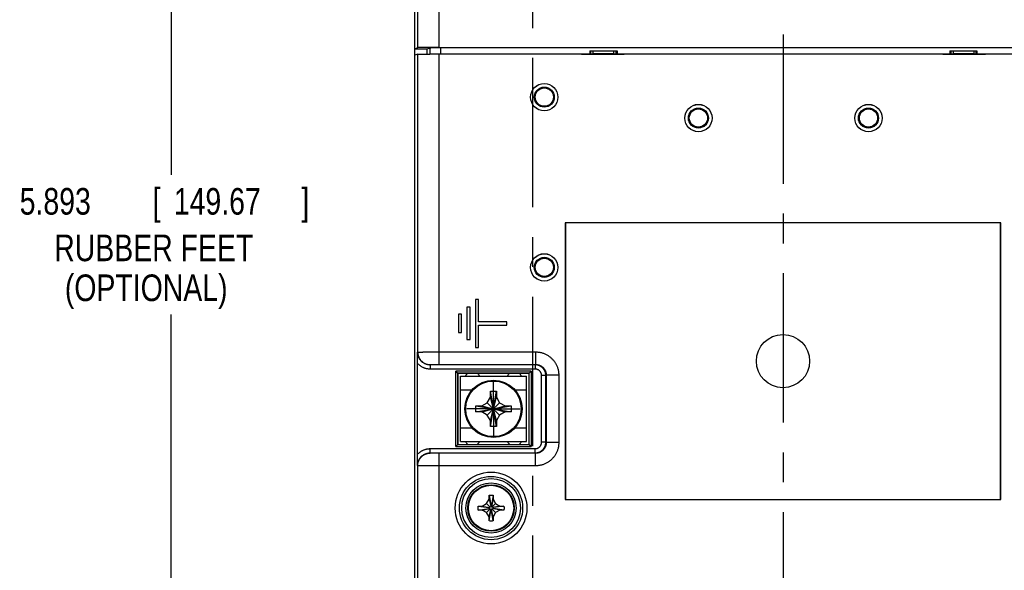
# Model space of a CAD drawing. Header units: inches. Extents: x 0 to 34, y 0 to 22.
# Tile 36 of 47: x 17.7 to 22.3, y 13.3 to 15.9. Entities that reach past the tile are written whole.
import ezdxf

# ---------------------------------------------------------------- set-up
doc = ezdxf.new("R2010")
doc.units = ezdxf.units.IN
doc.header["$LTSCALE"] = 1.87
doc.header["$MEASUREMENT"] = 0
doc.linetypes.add('CENTER', pattern=[0.6, 0.375, -0.075, 0.075, -0.075])
doc.layers.get('0').update_dxf_attribs({"linetype": 'CONTINUOUS'})
doc.layers.add('DEFAULT_1', color=7, linetype='CENTER')
doc.layers.add('DIMENSIONS', color=7, linetype='CONTINUOUS')
doc.styles.get("Standard").update_dxf_attribs({"font": 'txt', "width": 0.8})
doc.dimstyles.new('DIMSTYLE_1', dxfattribs={"dimtxt": 0.125, "dimasz": 0.1875, "dimexe": 0.18, "dimexo": 0.0625, "dimgap": 0.09, "dimtad": 0, "dimtih": 1, "dimtoh": 1, "dimdec": 3, "dimzin": 4, "dimdsep": 46, "dimtxsty": 'STANDARD', "dimblk": '_FILLED', "dimblk1": '_FILLED', "dimblk2": '_FILLED', "dimcen": 0.09, "dimadec": 0, "dimazin": 0, "dimtp": 0.01, "dimtm": 0.01, "dimtfac": 1, "dimtdec": 3, "dimtofl": 0, "dimtmove": 0, "dimatfit": 3, "dimldrblk": '_FILLED', "dimfxl": 1, "dimtolj": 1, "dimtzin": 4, "dimarcsym": 0})

# ---------------------------------------------------------------- blocks, each defined once
blk = doc.blocks.new('_FILLED')
at = {"color": 0, "linetype": 'BYBLOCK'}
blk.add_solid([(0, 0), (-1, 0.167), (-1, -0.167)], dxfattribs=at)
blk = doc.blocks.new('*D4')
at = {"layer": 'DIMENSIONS', "color": 2, "linetype": 'CONTINUOUS'}
for p, q in [((21.457, 18.2607), (24.2746, 18.2607)), ((24.1496, 18.2607), (24.1496, 15.3095)), ((24.1496, 11.7607), (24.1496, 14.6532)), ((21.4569, 11.7607), (24.2746, 11.7607))]:
    blk.add_line(p, q, dxfattribs=at)
at = {"layer": 'DIMENSIONS', "color": 2, "linetype": 'CONTINUOUS', "xscale": 0.1875, "yscale": 0.1875, "zscale": 0.1875}
for p, rotation in [((24.1496, 18.2607), 90), ((24.1496, 11.7607), 270)]:
    blk.add_blockref('_FILLED', p, dxfattribs=dict(at, rotation=rotation))
at = {"layer": 'DIMENSIONS', "color": 2, "linetype": 'CONTINUOUS', "width": 0.8}
for s, p in [('6.500', (23.4871, 15.122)), ('[', (24.1121, 15.122)), ('165.1', (24.2121, 15.122)), (']', (24.7121, 15.122)), ('PANEL MOUNT', (23.5996, 14.9032)), ('SCREW LOCATIONS', (23.3996, 14.7157))]:
    blk.add_text(s, height=0.125, dxfattribs=at).set_placement(p)
blk = doc.blocks.new('*D5')
at = {"layer": 'DIMENSIONS', "color": 2, "linetype": 'CONTINUOUS'}
for p, q in [((19.9007, 17.9614), (18.2641, 17.9614)), ((18.3891, 17.9614), (18.3891, 15.1689)), ((18.3891, 12.0687), (18.3891, 14.5127)), ((19.9006, 12.0687), (18.2641, 12.0687))]:
    blk.add_line(p, q, dxfattribs=at)
at = {"layer": 'DIMENSIONS', "color": 2, "linetype": 'CONTINUOUS', "xscale": 0.1875, "yscale": 0.1875, "zscale": 0.1875}
for p, rotation in [((18.3891, 17.9614), 90), ((18.3891, 12.0687), 270)]:
    blk.add_blockref('_FILLED', p, dxfattribs=dict(at, rotation=rotation))
at = {"layer": 'DIMENSIONS', "color": 2, "linetype": 'CONTINUOUS', "width": 0.8}
for s, p in [('5.893', (17.6766, 14.9814)), ('[', (18.3016, 14.9814)), ('149.67', (18.4016, 14.9814)), (']', (19.0016, 14.9814)), ('RUBBER FEET', (17.8391, 14.7627)), ('(OPTIONAL)', (17.8891, 14.5752))]:
    blk.add_text(s, height=0.125, dxfattribs=at).set_placement(p)

msp = doc.modelspace()

# ---------------------------------------------------------------- linework, layer by layer
at = {"color": 7, "linetype": 'CONTINUOUS'}
for p, q in [((19.6502, 15.7668), (19.6502, 16.9996)), ((19.5502, 15.766), (19.5502, 16.9748)), ((19.5349, 15.7306), (19.5349, 16.6764)), ((19.5349, 15.7609), (19.5502, 15.766)), ((19.5349, 15.7609), (19.5928, 15.7609)), ((19.5928, 15.7609), (19.6074, 15.7657)), ((19.5928, 15.7361), (19.5928, 15.7609)), ((19.6074, 15.7361), (19.6074, 15.7657)), ((19.6502, 15.7668), (22.8885, 15.7668)), ((19.6574, 15.7362), (19.6574, 15.7662)), ((19.6574, 15.7662), (22.8813, 15.7662)), ((20.3593, 15.7509), (20.3593, 15.7357)), ((20.3593, 15.7509), (20.4864, 15.7509)), ((20.3638, 15.7357), (20.3638, 15.7509)), ((20.3736, 15.7385), (20.3738, 15.7507)), ((20.3738, 15.7509), (20.3738, 15.7507)), ((20.3738, 15.7507), (20.4695, 15.7507)), ((20.4695, 15.7509), (20.4695, 15.7507)), ((20.4695, 15.7507), (20.4697, 15.7385)), ((20.482, 15.7357), (20.482, 15.7509)), ((20.4864, 15.7509), (20.4864, 15.7357)), ((22.0523, 15.7509), (22.0523, 15.7357)), ((22.0523, 15.7509), (22.1794, 15.7509)), ((22.0568, 15.7509), (22.0568, 15.7357)), ((22.0689, 15.7385), (22.0691, 15.7507)), ((22.0691, 15.7509), (22.0691, 15.7507)), ((22.0691, 15.7507), (22.1648, 15.7507)), ((22.1648, 15.7509), (22.1648, 15.7507)), ((22.1648, 15.7507), (22.165, 15.7385)), ((22.1749, 15.7509), (22.1749, 15.7357)), ((22.1794, 15.7509), (22.1794, 15.7357)), ((19.5493, 15.7354), (19.5348, 15.7306)), ((19.5348, 13.173), (19.5348, 15.7306)), ((19.5493, 14.3353), (19.5493, 15.7354)), ((19.6492, 14.2773), (19.6492, 15.7362)), ((19.6492, 15.7362), (20.3193, 15.7362)), ((20.3193, 15.7362), (20.3193, 15.7342)), ((20.3717, 15.7357), (20.3193, 15.7357)), ((20.5193, 15.7342), (20.3193, 15.7342)), ((20.3717, 15.7357), (20.3736, 15.7385)), ((20.3736, 15.7385), (20.4697, 15.7385)), ((20.4716, 15.7357), (20.4697, 15.7385)), ((20.5193, 15.7357), (20.4716, 15.7357)), ((20.5193, 15.7362), (20.5193, 15.7342)), ((20.5193, 15.7362), (22.0193, 15.7362)), ((22.0193, 15.7342), (22.0193, 15.7362)), ((22.067, 15.7357), (22.0193, 15.7357)), ((22.2193, 15.7342), (22.0193, 15.7342)), ((22.067, 15.7357), (22.0689, 15.7385)), ((22.0689, 15.7385), (22.165, 15.7385)), ((22.1669, 15.7357), (22.165, 15.7385)), ((22.2193, 15.7357), (22.1669, 15.7357)), ((22.2193, 15.7362), (22.8894, 15.7362)), ((22.2193, 15.7362), (22.2193, 15.7342)), ((20.2431, 14.9431), (20.2431, 13.6432)), ((20.2431, 14.9431), (20.2435, 14.9427)), ((22.2911, 14.9431), (20.2431, 14.9431)), ((20.2435, 14.9427), (20.2435, 13.6435)), ((22.2907, 14.9427), (20.2435, 14.9427)), ((22.2911, 14.9431), (22.2907, 14.9427)), ((22.2907, 13.6435), (22.2907, 14.9427)), ((22.2911, 13.6432), (22.2911, 14.9431)), ((19.7805, 14.5463), (19.7805, 14.3943)), ((19.7955, 14.5463), (19.7805, 14.5463)), ((19.7955, 14.3943), (19.7955, 14.5463)), ((19.8205, 14.5833), (19.8205, 14.3573)), ((19.8355, 14.5833), (19.8205, 14.5833)), ((19.8355, 14.4778), (19.8355, 14.5833)), ((19.7405, 14.5133), (19.7405, 14.4273)), ((19.7555, 14.5133), (19.7405, 14.5133)), ((19.7555, 14.4273), (19.7555, 14.5133)), ((19.9682, 14.4778), (19.8355, 14.4778)), ((19.8355, 14.3573), (19.8355, 14.4628)), ((19.8355, 14.4628), (19.9682, 14.4628)), ((19.9682, 14.4628), (19.9682, 14.4778)), ((19.7405, 14.4273), (19.7555, 14.4273)), ((19.7805, 14.3943), (19.7955, 14.3943)), ((19.5485, 14.3345), (19.5493, 14.3353)), ((19.6492, 14.3363), (20.1034, 14.3363)), ((19.8205, 14.3573), (19.8355, 14.3573)), ((20.1034, 14.3363), (20.1034, 14.2773)), ((19.548, 13.8548), (19.548, 14.2826)), ((19.6075, 14.2755), (19.6082, 14.2763)), ((19.6075, 14.2755), (19.6075, 14.2555)), ((20.1016, 14.2755), (19.6075, 14.2755)), ((19.6492, 14.2773), (20.1034, 14.2773)), ((20.1034, 14.2773), (20.1016, 14.2755)), ((20.1016, 14.2755), (20.1016, 14.2555)), ((19.5479, 14.236), (19.548, 14.236)), ((20.1016, 14.2555), (19.6075, 14.2555)), ((19.7279, 13.8916), (19.7279, 14.2459)), ((20.0822, 14.2459), (19.7279, 14.2459)), ((19.7379, 13.9016), (19.7379, 14.2359)), ((19.7379, 14.2359), (19.7383, 14.2355)), ((20.0722, 14.2359), (19.7379, 14.2359)), ((19.7383, 14.2355), (19.7383, 13.902)), ((20.0718, 14.2355), (19.7383, 14.2355)), ((19.7503, 13.9149), (19.7503, 14.2229)), ((19.7503, 14.2229), (20.0603, 14.2229)), ((20.0603, 13.9149), (20.0603, 14.2229)), ((20.0718, 14.2355), (20.0722, 14.2359)), ((20.0718, 14.2355), (20.0718, 13.902)), ((20.0722, 14.2359), (20.0722, 13.9016)), ((20.0822, 14.2459), (20.0822, 13.8916)), ((20.1316, 13.9119), (20.1316, 14.2256)), ((20.1516, 14.2256), (20.1316, 14.2256)), ((20.1534, 14.2274), (20.1516, 14.2256)), ((20.1516, 13.9119), (20.1516, 14.2256)), ((20.1534, 14.2274), (20.1534, 13.9101)), ((20.2124, 14.2274), (20.1534, 14.2274)), ((20.2124, 14.2274), (20.2124, 13.9101)), ((19.7503, 14.1589), (19.8047, 14.1589)), ((19.8913, 14.1239), (19.8913, 14.1507)), ((19.9193, 13.9862), (19.8914, 14.1516)), ((19.8914, 13.9862), (19.9193, 14.1516)), ((19.9193, 14.1507), (19.9193, 14.1239)), ((20.006, 14.1589), (20.0603, 14.1589)), ((19.8226, 14.0828), (19.9881, 14.0549)), ((19.8226, 14.0549), (19.9881, 14.0828)), ((19.8235, 14.0829), (19.8503, 14.0829)), ((19.8503, 14.0829), (19.8763, 14.0979)), ((19.8503, 14.0829), (19.9603, 14.0549)), ((19.8503, 14.0549), (19.9603, 14.0829)), ((19.8763, 14.0979), (19.8913, 14.1239)), ((19.8763, 14.0979), (19.9343, 14.0399)), ((19.8763, 14.0399), (19.9343, 14.0979)), ((19.9193, 14.0139), (19.8913, 14.1239)), ((19.8913, 14.0139), (19.9193, 14.1239)), ((19.9193, 14.1239), (19.9343, 14.0979)), ((19.9343, 14.0979), (19.9603, 14.0829)), ((19.9603, 14.0829), (19.9872, 14.0829)), ((19.8503, 14.0549), (19.8235, 14.0549)), ((19.8763, 14.0399), (19.8503, 14.0549)), ((19.8913, 14.0139), (19.8763, 14.0399)), ((19.9343, 14.0399), (19.9193, 14.0139)), ((19.9603, 14.0549), (19.9343, 14.0399)), ((19.9872, 14.0549), (19.9603, 14.0549)), ((19.8913, 13.9871), (19.8913, 14.0139)), ((19.9193, 14.0139), (19.9193, 13.9871)), ((19.7503, 13.9789), (19.8047, 13.9789)), ((20.006, 13.9789), (20.0603, 13.9789)), ((19.5479, 13.9014), (19.548, 13.9014)), ((19.7383, 13.902), (19.7379, 13.9016)), ((19.7379, 13.9016), (20.0722, 13.9016)), ((19.7383, 13.902), (20.0718, 13.902)), ((19.7503, 13.9149), (20.0603, 13.9149)), ((20.0718, 13.902), (20.0722, 13.9016)), ((20.1516, 13.9119), (20.1316, 13.9119)), ((20.1534, 13.9101), (20.1516, 13.9119)), ((20.2124, 13.9101), (20.1534, 13.9101)), ((19.6075, 13.8619), (19.6075, 13.8819)), ((19.6075, 13.8819), (20.1016, 13.8819)), ((19.6082, 13.8611), (19.6075, 13.8619)), ((19.6075, 13.8619), (20.1016, 13.8619)), ((19.6492, 12.9872), (19.6492, 13.8601)), ((20.1034, 13.8601), (19.6492, 13.8601)), ((19.7279, 13.8916), (20.0822, 13.8916)), ((20.1016, 13.8619), (20.1016, 13.8819)), ((20.1034, 13.8601), (20.1016, 13.8619)), ((20.1034, 13.8011), (20.1034, 13.8601)), ((19.5493, 13.8021), (19.5485, 13.8029)), ((19.5493, 13.0473), (19.5493, 13.8021)), ((20.1034, 13.8011), (19.6492, 13.8011)), ((19.8843, 13.6449), (19.8843, 13.6631)), ((19.8844, 13.6637), (19.8921, 13.614)), ((19.9033, 13.6637), (19.8956, 13.614)), ((19.9033, 13.6631), (19.9033, 13.6449)), ((19.8518, 13.6124), (19.8724, 13.6243)), ((19.8724, 13.6243), (19.8843, 13.6449)), ((19.8724, 13.6243), (19.8899, 13.6068)), ((19.8843, 13.6449), (19.8921, 13.6105)), ((19.9033, 13.6449), (19.8956, 13.6105)), ((19.9152, 13.6243), (19.8977, 13.6068)), ((19.9033, 13.6449), (19.9152, 13.6243)), ((19.9152, 13.6243), (19.9358, 13.6124)), ((20.2431, 13.6432), (20.2435, 13.6435)), ((20.2431, 13.6432), (22.2911, 13.6432)), ((20.2435, 13.6435), (22.2907, 13.6435)), ((22.2911, 13.6432), (22.2907, 13.6435)), ((19.833, 13.6124), (19.8827, 13.6046)), ((19.833, 13.5934), (19.8827, 13.6011)), ((19.8336, 13.6124), (19.8518, 13.6124)), ((19.8518, 13.5934), (19.8336, 13.5934)), ((19.8518, 13.6124), (19.8862, 13.6046)), ((19.8518, 13.5934), (19.8862, 13.6011)), ((19.8724, 13.5815), (19.8518, 13.5934)), ((19.8724, 13.5815), (19.8899, 13.599)), ((19.8843, 13.5609), (19.8724, 13.5815)), ((19.8827, 13.6046), (19.8827, 13.6011)), ((19.8862, 13.6046), (19.8827, 13.6046)), ((19.8827, 13.6011), (19.8862, 13.6011)), ((19.8843, 13.5609), (19.8921, 13.5952)), ((19.8844, 13.542), (19.8921, 13.5917)), ((19.8899, 13.6068), (19.8862, 13.6046)), ((19.8862, 13.6011), (19.8899, 13.599)), ((19.8921, 13.6105), (19.8899, 13.6068)), ((19.8899, 13.599), (19.8921, 13.5952)), ((19.8921, 13.614), (19.8921, 13.6105)), ((19.8956, 13.614), (19.8921, 13.614)), ((19.8921, 13.5952), (19.8921, 13.5917)), ((19.8921, 13.5917), (19.8956, 13.5917)), ((19.8956, 13.6105), (19.8956, 13.614)), ((19.8977, 13.6068), (19.8956, 13.6105)), ((19.8956, 13.5952), (19.8977, 13.599)), ((19.8956, 13.5917), (19.8956, 13.5952)), ((19.9033, 13.5609), (19.8956, 13.5952)), ((19.9033, 13.542), (19.8956, 13.5917)), ((19.9015, 13.6046), (19.8977, 13.6068)), ((19.8977, 13.599), (19.9015, 13.6011)), ((19.9152, 13.5815), (19.8977, 13.599)), ((19.9358, 13.6124), (19.9015, 13.6046)), ((19.905, 13.6046), (19.9015, 13.6046)), ((19.9358, 13.5934), (19.9015, 13.6011)), ((19.9015, 13.6011), (19.905, 13.6011)), ((19.9152, 13.5815), (19.9033, 13.5609)), ((19.9547, 13.6124), (19.905, 13.6046)), ((19.905, 13.6011), (19.905, 13.6046)), ((19.9547, 13.5934), (19.905, 13.6011)), ((19.9358, 13.5934), (19.9152, 13.5815)), ((19.9358, 13.6124), (19.9541, 13.6124)), ((19.9541, 13.5934), (19.9358, 13.5934)), ((19.8843, 13.5426), (19.8843, 13.5609)), ((19.9033, 13.5609), (19.9033, 13.5426))]:
    msp.add_line(p, q, dxfattribs=at)
for centre, radius in [((20.1443, 15.5336), 0.0642), ((20.1443, 15.5336), 0.0641), ((20.1443, 15.5336), 0.0472), ((20.1443, 15.5336), 0.0429), ((20.8693, 15.4352), 0.0642), ((20.8693, 15.4352), 0.0641), ((20.8693, 15.4352), 0.0472), ((20.8693, 15.4352), 0.0429), ((21.6693, 15.4352), 0.0642), ((21.6693, 15.4352), 0.0641), ((21.6693, 15.4352), 0.0472), ((21.6693, 15.4352), 0.0429), ((20.1443, 14.7336), 0.0642), ((20.1443, 14.7336), 0.0641), ((20.1443, 14.7336), 0.0472), ((20.1443, 14.7336), 0.0429), ((21.2671, 14.2931), 0.125), ((19.9053, 14.0689), 0.135), ((19.9053, 14.0689), 0.1304), ((19.8938, 13.6029), 0.1687), ((19.8938, 13.6029), 0.1487), ((19.8938, 13.6029), 0.1381), ((19.8938, 13.6029), 0.1181), ((19.8938, 13.6029), 0.1095), ((19.8938, 13.6029), 0.1067)]:
    msp.add_circle(centre, radius, dxfattribs=at)
for centre, start, end in [((19.8068, 14.2069), 128.4068, 154.001), ((19.8068, 14.2069), 26.0229, 51.5893), ((20.0038, 14.2069), 128.4107, 153.9771), ((20.0038, 14.2069), 25.999, 51.5932), ((19.8068, 13.9309), 205.999, 232.446), ((19.8068, 13.9309), 307.5938, 333.9771), ((20.0038, 13.9309), 206.0229, 232.4062), ((20.0038, 13.9309), 307.554, 334.001)]:
    msp.add_arc(centre, 0.0365, start, end, dxfattribs=at)
for points, knots in [([(19.6502, 15.7668), (19.648, 15.7668), (19.6438, 15.7668), (19.6374, 15.7668), (19.631, 15.7668), (19.6248, 15.7668), (19.6186, 15.7668), (19.6126, 15.7668), (19.6067, 15.7668), (19.601, 15.7667), (19.5955, 15.7667), (19.5903, 15.7667), (19.5852, 15.7666), (19.5805, 15.7666), (19.576, 15.7666), (19.5719, 15.7665), (19.5681, 15.7665), (19.5646, 15.7664), (19.5615, 15.7664), (19.5587, 15.7663), (19.5563, 15.7663), (19.5543, 15.7662), (19.5527, 15.7662), (19.5515, 15.7661), (19.5507, 15.7661), (19.5503, 15.766), (19.5502, 15.766)], [0, 0, 0, 0, 0.064329, 0.12839, 0.191919, 0.254653, 0.316333, 0.376704, 0.435516, 0.492526, 0.547497, 0.6002, 0.650418, 0.697943, 0.742579, 0.784141, 0.822457, 0.857369, 0.888731, 0.916413, 0.940302, 0.960299, 0.976322, 0.988305, 0.996204, 1, 1, 1, 1]), ([(19.6074, 15.7657), (19.6075, 15.7658), (19.6077, 15.7658), (19.6083, 15.7658), (19.6091, 15.7658), (19.6102, 15.7659), (19.6116, 15.7659), (19.6133, 15.7659), (19.6153, 15.766), (19.6175, 15.766), (19.6199, 15.766), (19.6225, 15.766), (19.6254, 15.7661), (19.6285, 15.7661), (19.6317, 15.7661), (19.6351, 15.7661), (19.6386, 15.7661), (19.6422, 15.7661), (19.6459, 15.7661), (19.6497, 15.7662), (19.6535, 15.7662), (19.6561, 15.7662), (19.6574, 15.7662)], [0, 0, 0, 0, 0.005046, 0.015999, 0.03281, 0.055383, 0.083586, 0.11725, 0.156175, 0.20013, 0.248854, 0.302055, 0.359418, 0.420597, 0.485229, 0.55293, 0.623294, 0.695904, 0.770326, 0.846118, 0.922829, 1, 1, 1, 1]), ([(19.5493, 15.7354), (19.5494, 15.7354), (19.5498, 15.7354), (19.5506, 15.7355), (19.5518, 15.7355), (19.5534, 15.7356), (19.5554, 15.7357), (19.5577, 15.7357), (19.5605, 15.7358), (19.5636, 15.7358), (19.5671, 15.7359), (19.5709, 15.7359), (19.5751, 15.7359), (19.5795, 15.736), (19.5843, 15.736), (19.5893, 15.7361), (19.5946, 15.7361), (19.6001, 15.7361), (19.6058, 15.7361), (19.6116, 15.7362), (19.6176, 15.7362), (19.6238, 15.7362), (19.6301, 15.7362), (19.6364, 15.7362), (19.6428, 15.7362), (19.6471, 15.7362), (19.6492, 15.7362)], [0, 0, 0, 0, 0.003796, 0.011695, 0.023678, 0.039701, 0.059698, 0.083587, 0.111269, 0.142631, 0.177543, 0.215859, 0.257421, 0.302057, 0.349582, 0.3998, 0.452503, 0.507474, 0.564484, 0.623296, 0.683667, 0.745347, 0.808081, 0.87161, 0.935671, 1, 1, 1, 1]), ([(19.548, 14.2826), (19.548, 14.2838), (19.548, 14.2865), (19.548, 14.2906), (19.548, 14.2952), (19.5481, 14.3002), (19.5481, 14.3057), (19.5482, 14.312), (19.5483, 14.3189), (19.5484, 14.3265), (19.5485, 14.3318), (19.5485, 14.3345)], [0, 0, 0, 0, 0.072936, 0.152345, 0.239213, 0.335068, 0.441929, 0.561405, 0.694246, 0.840652, 1, 1, 1, 1]), ([(19.6075, 14.2755), (19.6061, 14.2755), (19.6033, 14.2756), (19.5991, 14.2761), (19.5949, 14.2768), (19.5908, 14.2779), (19.5868, 14.2792), (19.583, 14.2808), (19.5792, 14.2827), (19.5756, 14.2849), (19.5721, 14.2873), (19.5688, 14.2899), (19.5657, 14.2928), (19.5629, 14.2959), (19.5602, 14.2991), (19.5578, 14.3026), (19.5557, 14.3062), (19.5538, 14.31), (19.5522, 14.3139), (19.5509, 14.3179), (19.5498, 14.322), (19.5491, 14.3261), (19.5486, 14.3303), (19.5485, 14.3331), (19.5485, 14.3345)], [0, 0, 0, 0, 0.045516, 0.090979, 0.136435, 0.181926, 0.227411, 0.272851, 0.318303, 0.363789, 0.409181, 0.454533, 0.499976, 0.545436, 0.590828, 0.636248, 0.681732, 0.727209, 0.772668, 0.818137, 0.863633, 0.909105, 0.954536, 1, 1, 1, 1]), ([(19.5493, 14.3353), (19.5494, 14.3353), (19.5498, 14.3354), (19.5506, 14.3354), (19.5518, 14.3355), (19.5534, 14.3356), (19.5554, 14.3356), (19.5577, 14.3357), (19.5605, 14.3357), (19.5636, 14.3358), (19.5671, 14.3359), (19.5709, 14.3359), (19.5751, 14.336), (19.5796, 14.336), (19.5843, 14.3361), (19.5893, 14.3361), (19.5946, 14.3361), (19.6001, 14.3362), (19.6058, 14.3362), (19.6116, 14.3362), (19.6177, 14.3363), (19.6238, 14.3363), (19.6301, 14.3363), (19.6364, 14.3363), (19.6428, 14.3363), (19.6471, 14.3363), (19.6492, 14.3363)], [0, 0, 0, 0, 0.003822, 0.011744, 0.023734, 0.039742, 0.059739, 0.083653, 0.111337, 0.142684, 0.177601, 0.215953, 0.257523, 0.30211, 0.349591, 0.399828, 0.45257, 0.507527, 0.564496, 0.62331, 0.68374, 0.745398, 0.808019, 0.8715, 0.935628, 1, 1, 1, 1]), ([(19.5493, 14.3353), (19.5493, 14.3339), (19.5494, 14.3311), (19.5498, 14.3269), (19.5506, 14.3227), (19.5516, 14.3187), (19.5529, 14.3147), (19.5546, 14.3108), (19.5564, 14.307), (19.5586, 14.3034), (19.561, 14.2999), (19.5636, 14.2966), (19.5665, 14.2936), (19.5696, 14.2907), (19.5729, 14.288), (19.5763, 14.2856), (19.58, 14.2835), (19.5837, 14.2816), (19.5876, 14.28), (19.5916, 14.2786), (19.5957, 14.2776), (19.5998, 14.2769), (19.604, 14.2764), (19.6068, 14.2763), (19.6082, 14.2763)], [0, 0, 0, 0, 0.045446, 0.090894, 0.136345, 0.181797, 0.227251, 0.272707, 0.318165, 0.363623, 0.409083, 0.454543, 0.500004, 0.545464, 0.590924, 0.636384, 0.681842, 0.727299, 0.772755, 0.818208, 0.863659, 0.909109, 0.954555, 1, 1, 1, 1]), ([(20.1034, 14.3363), (20.1057, 14.3363), (20.1103, 14.3362), (20.1171, 14.3355), (20.1238, 14.3345), (20.1305, 14.333), (20.1371, 14.3311), (20.1435, 14.3287), (20.1498, 14.326), (20.1559, 14.3229), (20.1618, 14.3194), (20.1675, 14.3156), (20.1729, 14.3114), (20.1781, 14.3068), (20.1829, 14.302), (20.1874, 14.2969), (20.1916, 14.2915), (20.1955, 14.2858), (20.199, 14.2799), (20.2021, 14.2738), (20.2048, 14.2675), (20.2071, 14.2611), (20.209, 14.2545), (20.2105, 14.2478), (20.2116, 14.241), (20.2122, 14.2342), (20.2124, 14.2296), (20.2124, 14.2274)], [0, 0, 0, 0, 0.039961, 0.079912, 0.119926, 0.159962, 0.199934, 0.239897, 0.279958, 0.320039, 0.359991, 0.399917, 0.439961, 0.480014, 0.519969, 0.559909, 0.599945, 0.64001, 0.679954, 0.719889, 0.759953, 0.800032, 0.840018, 0.879979, 0.920015, 0.960072, 1, 1, 1, 1]), ([(19.6075, 14.2555), (19.6058, 14.2555), (19.6023, 14.2557), (19.5971, 14.2562), (19.592, 14.257), (19.587, 14.2582), (19.582, 14.2597), (19.5772, 14.2615), (19.5724, 14.2637), (19.5679, 14.2661), (19.5635, 14.2689), (19.5593, 14.2719), (19.5553, 14.2752), (19.5515, 14.2787), (19.5491, 14.2813), (19.548, 14.2826)], [0, 0, 0, 0, 0.077494, 0.154433, 0.231144, 0.308014, 0.384962, 0.461696, 0.538489, 0.615521, 0.692495, 0.769229, 0.845943, 0.922888, 1, 1, 1, 1]), ([(19.6082, 14.2763), (19.6083, 14.2764), (19.6086, 14.2764), (19.609, 14.2765), (19.6098, 14.2766), (19.6108, 14.2766), (19.6121, 14.2767), (19.6136, 14.2768), (19.6154, 14.2769), (19.6173, 14.2769), (19.6195, 14.277), (19.6219, 14.2771), (19.6245, 14.2771), (19.6272, 14.2772), (19.6301, 14.2772), (19.633, 14.2773), (19.6361, 14.2773), (19.6393, 14.2773), (19.6426, 14.2773), (19.6459, 14.2773), (19.6481, 14.2773), (19.6492, 14.2773)], [0, 0, 0, 0, 0.005941, 0.018163, 0.036725, 0.061656, 0.092779, 0.129793, 0.172585, 0.220937, 0.274298, 0.332304, 0.39488, 0.461541, 0.531567, 0.604634, 0.680444, 0.758236, 0.83747, 0.918193, 1, 1, 1, 1]), ([(20.1516, 14.2256), (20.1516, 14.2268), (20.1515, 14.2293), (20.1511, 14.233), (20.1504, 14.2367), (20.1494, 14.2403), (20.1482, 14.2438), (20.1467, 14.2473), (20.1449, 14.2506), (20.1429, 14.2537), (20.1407, 14.2568), (20.1383, 14.2596), (20.1356, 14.2622), (20.1328, 14.2647), (20.1298, 14.2669), (20.1266, 14.2689), (20.1233, 14.2706), (20.1199, 14.2721), (20.1164, 14.2734), (20.1127, 14.2743), (20.1091, 14.275), (20.1054, 14.2754), (20.1029, 14.2755), (20.1016, 14.2755)], [0, 0, 0, 0, 0.047696, 0.095275, 0.142811, 0.19044, 0.238116, 0.28572, 0.333331, 0.380994, 0.428686, 0.476264, 0.523756, 0.571332, 0.619027, 0.6667, 0.714291, 0.761862, 0.809524, 0.857174, 0.904743, 0.952327, 1, 1, 1, 1]), ([(20.1034, 14.2773), (20.1047, 14.2773), (20.1072, 14.2773), (20.1109, 14.2768), (20.1146, 14.2761), (20.1182, 14.2752), (20.1217, 14.2739), (20.1251, 14.2724), (20.1285, 14.2707), (20.1316, 14.2687), (20.1346, 14.2665), (20.1375, 14.2641), (20.1401, 14.2614), (20.1425, 14.2586), (20.1448, 14.2556), (20.1468, 14.2524), (20.1485, 14.2491), (20.15, 14.2457), (20.1512, 14.2421), (20.1522, 14.2385), (20.1529, 14.2348), (20.1533, 14.2311), (20.1534, 14.2286), (20.1534, 14.2274)], [0, 0, 0, 0, 0.047659, 0.095286, 0.142961, 0.19063, 0.238254, 0.285876, 0.333493, 0.381077, 0.428658, 0.47624, 0.523813, 0.571399, 0.618999, 0.666567, 0.714142, 0.761778, 0.809409, 0.857022, 0.904688, 0.952401, 1, 1, 1, 1]), ([(19.7379, 14.2359), (19.7379, 14.2359), (19.7378, 14.2359), (19.7377, 14.2361), (19.7374, 14.2363), (19.7371, 14.2366), (19.7367, 14.237), (19.7362, 14.2375), (19.7355, 14.2382), (19.7348, 14.2389), (19.7339, 14.2398), (19.7329, 14.2408), (19.7318, 14.242), (19.7305, 14.2432), (19.7292, 14.2445), (19.7283, 14.2454), (19.7279, 14.2459)], [0, 0, 0, 0, 0.005505, 0.019072, 0.041101, 0.072204, 0.113175, 0.16492, 0.228363, 0.304296, 0.39319, 0.494966, 0.608777, 0.732854, 0.864451, 1, 1, 1, 1]), ([(20.0722, 14.2359), (20.0722, 14.2359), (20.0723, 14.2359), (20.0724, 14.2361), (20.0726, 14.2363), (20.0729, 14.2366), (20.0733, 14.237), (20.0739, 14.2375), (20.0745, 14.2382), (20.0753, 14.2389), (20.0761, 14.2398), (20.0772, 14.2408), (20.0783, 14.242), (20.0795, 14.2432), (20.0808, 14.2445), (20.0817, 14.2454), (20.0822, 14.2459)], [0, 0, 0, 0, 0.005505, 0.019072, 0.041101, 0.072204, 0.113175, 0.16492, 0.228363, 0.304296, 0.39319, 0.494966, 0.608777, 0.732854, 0.864451, 1, 1, 1, 1]), ([(20.1316, 14.2256), (20.1316, 14.2264), (20.1315, 14.2282), (20.1312, 14.2308), (20.1306, 14.2333), (20.1298, 14.2358), (20.1288, 14.2383), (20.1276, 14.2406), (20.1262, 14.2428), (20.1246, 14.2449), (20.1228, 14.2468), (20.1209, 14.2486), (20.1188, 14.2502), (20.1166, 14.2516), (20.1143, 14.2528), (20.1119, 14.2538), (20.1094, 14.2546), (20.1068, 14.2551), (20.1042, 14.2555), (20.1025, 14.2555), (20.1016, 14.2555)], [0, 0, 0, 0, 0.056083, 0.111626, 0.166999, 0.22256, 0.278071, 0.333461, 0.38905, 0.444732, 0.50012, 0.555476, 0.611122, 0.66674, 0.722151, 0.777628, 0.833184, 0.888604, 0.944109, 1, 1, 1, 1]), ([(19.8913, 14.1507), (19.8913, 14.1508), (19.8914, 14.151), (19.8914, 14.1513), (19.8914, 14.1515), (19.8914, 14.1516)], [0, 0, 0, 0, 0.333616, 0.66695, 1, 1, 1, 1]), ([(19.8914, 14.1516), (19.8929, 14.1516), (19.896, 14.1518), (19.9007, 14.1519), (19.9038, 14.1519), (19.9053, 14.1519)], [0, 0, 0, 0, 0.333031, 0.666412, 1, 1, 1, 1]), ([(19.9053, 14.1519), (19.9069, 14.1519), (19.91, 14.1519), (19.9146, 14.1518), (19.9177, 14.1516), (19.9193, 14.1516)], [0, 0, 0, 0, 0.333597, 0.66698, 1, 1, 1, 1]), ([(19.9193, 14.1516), (19.9193, 14.1515), (19.9193, 14.1513), (19.9193, 14.151), (19.9193, 14.1508), (19.9193, 14.1507)], [0, 0, 0, 0, 0.33305, 0.666384, 1, 1, 1, 1]), ([(19.8226, 14.0549), (19.8226, 14.0568), (19.8224, 14.0605), (19.8223, 14.0661), (19.8223, 14.0717), (19.8224, 14.0772), (19.8226, 14.081), (19.8226, 14.0828)], [0, 0, 0, 0, 0.199847, 0.399924, 0.600076, 0.800153, 1, 1, 1, 1]), ([(19.8226, 14.0828), (19.8227, 14.0828), (19.8229, 14.0828), (19.8232, 14.0829), (19.8234, 14.0829), (19.8235, 14.0829)], [0, 0, 0, 0, 0.33305, 0.666384, 1, 1, 1, 1]), ([(19.9872, 14.0829), (19.9873, 14.0829), (19.9875, 14.0829), (19.9878, 14.0828), (19.988, 14.0828), (19.9881, 14.0828)], [0, 0, 0, 0, 0.333616, 0.66695, 1, 1, 1, 1]), ([(19.9881, 14.0828), (19.9881, 14.081), (19.9883, 14.0772), (19.9883, 14.0717), (19.9883, 14.0661), (19.9883, 14.0605), (19.9881, 14.0568), (19.9881, 14.0549)], [0, 0, 0, 0, 0.199847, 0.399924, 0.600076, 0.800153, 1, 1, 1, 1]), ([(19.8235, 14.0549), (19.8234, 14.0549), (19.8232, 14.0549), (19.8229, 14.0549), (19.8227, 14.0549), (19.8226, 14.0549)], [0, 0, 0, 0, 0.333616, 0.66695, 1, 1, 1, 1]), ([(19.9881, 14.0549), (19.988, 14.0549), (19.9878, 14.0549), (19.9875, 14.0549), (19.9873, 14.0549), (19.9872, 14.0549)], [0, 0, 0, 0, 0.33305, 0.666384, 1, 1, 1, 1]), ([(19.8914, 13.9862), (19.8914, 13.9863), (19.8914, 13.9865), (19.8914, 13.9868), (19.8913, 13.987), (19.8913, 13.9871)], [0, 0, 0, 0, 0.33305, 0.666384, 1, 1, 1, 1]), ([(19.9053, 13.9859), (19.9038, 13.9859), (19.9007, 13.9859), (19.896, 13.986), (19.8929, 13.9861), (19.8914, 13.9862)], [0, 0, 0, 0, 0.333597, 0.66698, 1, 1, 1, 1]), ([(19.9193, 13.9862), (19.9177, 13.9861), (19.9146, 13.986), (19.91, 13.9859), (19.9069, 13.9859), (19.9053, 13.9859)], [0, 0, 0, 0, 0.333031, 0.666412, 1, 1, 1, 1]), ([(19.9193, 13.9871), (19.9193, 13.987), (19.9193, 13.9868), (19.9193, 13.9865), (19.9193, 13.9863), (19.9193, 13.9862)], [0, 0, 0, 0, 0.333616, 0.66695, 1, 1, 1, 1]), ([(19.7379, 13.9016), (19.7379, 13.9015), (19.7378, 13.9015), (19.7377, 13.9013), (19.7374, 13.9011), (19.7371, 13.9008), (19.7367, 13.9004), (19.7362, 13.8999), (19.7355, 13.8992), (19.7348, 13.8985), (19.7339, 13.8976), (19.7329, 13.8966), (19.7318, 13.8954), (19.7305, 13.8942), (19.7292, 13.8929), (19.7283, 13.892), (19.7279, 13.8916)], [0, 0, 0, 0, 0.005505, 0.019072, 0.041101, 0.072204, 0.113175, 0.16492, 0.228363, 0.304296, 0.39319, 0.494966, 0.608777, 0.732854, 0.864451, 1, 1, 1, 1]), ([(20.0722, 13.9016), (20.0722, 13.9015), (20.0723, 13.9015), (20.0724, 13.9013), (20.0726, 13.9011), (20.0729, 13.9008), (20.0733, 13.9004), (20.0739, 13.8999), (20.0745, 13.8992), (20.0753, 13.8985), (20.0761, 13.8976), (20.0772, 13.8966), (20.0783, 13.8954), (20.0795, 13.8942), (20.0808, 13.8929), (20.0817, 13.892), (20.0822, 13.8916)], [0, 0, 0, 0, 0.005505, 0.019072, 0.041101, 0.072204, 0.113175, 0.16492, 0.228363, 0.304296, 0.39319, 0.494966, 0.608777, 0.732854, 0.864451, 1, 1, 1, 1]), ([(20.1016, 13.8819), (20.1025, 13.8819), (20.1042, 13.8819), (20.1068, 13.8823), (20.1094, 13.8829), (20.1119, 13.8836), (20.1143, 13.8846), (20.1166, 13.8859), (20.1188, 13.8873), (20.1209, 13.8889), (20.1229, 13.8906), (20.1246, 13.8926), (20.1262, 13.8946), (20.1276, 13.8968), (20.1288, 13.8992), (20.1298, 13.9016), (20.1306, 13.9041), (20.1312, 13.9066), (20.1315, 13.9092), (20.1316, 13.911), (20.1316, 13.9119)], [0, 0, 0, 0, 0.056083, 0.111626, 0.166999, 0.22256, 0.278071, 0.333461, 0.38905, 0.444732, 0.50012, 0.555476, 0.611122, 0.66674, 0.722151, 0.777628, 0.833184, 0.888604, 0.944109, 1, 1, 1, 1]), ([(20.1016, 13.8619), (20.1029, 13.8619), (20.1054, 13.862), (20.1091, 13.8624), (20.1127, 13.8631), (20.1164, 13.8641), (20.1199, 13.8653), (20.1233, 13.8668), (20.1266, 13.8685), (20.1298, 13.8705), (20.1328, 13.8728), (20.1356, 13.8752), (20.1383, 13.8778), (20.1407, 13.8807), (20.1429, 13.8837), (20.1449, 13.8868), (20.1467, 13.8902), (20.1482, 13.8936), (20.1494, 13.8971), (20.1504, 13.9007), (20.1511, 13.9044), (20.1515, 13.9081), (20.1516, 13.9106), (20.1516, 13.9119)], [0, 0, 0, 0, 0.047696, 0.095275, 0.142811, 0.19044, 0.238116, 0.28572, 0.333331, 0.380994, 0.428686, 0.476264, 0.523756, 0.571332, 0.619027, 0.6667, 0.714291, 0.761862, 0.809524, 0.857174, 0.904743, 0.952327, 1, 1, 1, 1]), ([(20.2124, 13.9101), (20.2124, 13.9078), (20.2122, 13.9032), (20.2116, 13.8964), (20.2105, 13.8896), (20.209, 13.883), (20.2071, 13.8764), (20.2048, 13.8699), (20.2021, 13.8636), (20.199, 13.8575), (20.1955, 13.8516), (20.1916, 13.846), (20.1874, 13.8406), (20.1829, 13.8354), (20.1781, 13.8306), (20.1729, 13.826), (20.1675, 13.8218), (20.1618, 13.818), (20.156, 13.8145), (20.1499, 13.8114), (20.1436, 13.8087), (20.1371, 13.8064), (20.1305, 13.8044), (20.1238, 13.803), (20.1171, 13.8019), (20.1103, 13.8012), (20.1057, 13.8011), (20.1034, 13.8011)], [0, 0, 0, 0, 0.039961, 0.079912, 0.119926, 0.159962, 0.199934, 0.239897, 0.279958, 0.320039, 0.359991, 0.399917, 0.439961, 0.480014, 0.519969, 0.559909, 0.599945, 0.64001, 0.679954, 0.719889, 0.759953, 0.800032, 0.840018, 0.879979, 0.920015, 0.960072, 1, 1, 1, 1]), ([(20.1534, 13.9101), (20.1534, 13.9088), (20.1533, 13.9063), (20.1529, 13.9026), (20.1522, 13.8989), (20.1512, 13.8953), (20.15, 13.8918), (20.1485, 13.8883), (20.1468, 13.885), (20.1448, 13.8819), (20.1425, 13.8788), (20.1401, 13.876), (20.1375, 13.8734), (20.1346, 13.8709), (20.1316, 13.8687), (20.1284, 13.8667), (20.1251, 13.865), (20.1217, 13.8635), (20.1182, 13.8622), (20.1146, 13.8613), (20.1109, 13.8606), (20.1072, 13.8602), (20.1047, 13.8601), (20.1034, 13.8601)], [0, 0, 0, 0, 0.047659, 0.095286, 0.142961, 0.19063, 0.238254, 0.285876, 0.333493, 0.381077, 0.428658, 0.47624, 0.523813, 0.571399, 0.618999, 0.666567, 0.714142, 0.761778, 0.809409, 0.857022, 0.904688, 0.952401, 1, 1, 1, 1]), ([(19.548, 13.8548), (19.5491, 13.8561), (19.5515, 13.8587), (19.5553, 13.8622), (19.5593, 13.8655), (19.5635, 13.8685), (19.5679, 13.8713), (19.5724, 13.8737), (19.5772, 13.8759), (19.582, 13.8777), (19.587, 13.8792), (19.592, 13.8804), (19.5971, 13.8812), (19.6023, 13.8818), (19.6058, 13.8819), (19.6075, 13.8819)], [0, 0, 0, 0, 0.077106, 0.154063, 0.230788, 0.30752, 0.384492, 0.46153, 0.538329, 0.615065, 0.692016, 0.7689, 0.845627, 0.922556, 1, 1, 1, 1]), ([(19.5485, 13.8029), (19.5485, 13.8057), (19.5484, 13.811), (19.5483, 13.8185), (19.5482, 13.8255), (19.5481, 13.8317), (19.5481, 13.8372), (19.548, 13.8423), (19.548, 13.8468), (19.548, 13.8509), (19.548, 13.8536), (19.548, 13.8548)], [0, 0, 0, 0, 0.15931, 0.305711, 0.438561, 0.558044, 0.664911, 0.760771, 0.847648, 0.927062, 1, 1, 1, 1]), ([(19.5485, 13.8029), (19.5485, 13.8043), (19.5486, 13.8071), (19.5491, 13.8113), (19.5498, 13.8155), (19.5509, 13.8195), (19.5522, 13.8235), (19.5538, 13.8274), (19.5557, 13.8312), (19.5578, 13.8348), (19.5602, 13.8383), (19.5629, 13.8416), (19.5657, 13.8446), (19.5688, 13.8475), (19.5721, 13.8502), (19.5756, 13.8526), (19.5792, 13.8547), (19.583, 13.8566), (19.5868, 13.8582), (19.5908, 13.8595), (19.5949, 13.8606), (19.5991, 13.8613), (19.6033, 13.8618), (19.6061, 13.8619), (19.6075, 13.8619)], [0, 0, 0, 0, 0.04547, 0.090903, 0.136372, 0.181867, 0.227338, 0.272795, 0.31827, 0.363754, 0.40917, 0.454557, 0.500014, 0.545459, 0.590817, 0.636213, 0.681699, 0.727153, 0.772594, 0.818078, 0.86357, 0.909029, 0.95449, 1, 1, 1, 1]), ([(19.5493, 13.8021), (19.5493, 13.8035), (19.5494, 13.8064), (19.5498, 13.8105), (19.5506, 13.8147), (19.5516, 13.8188), (19.5529, 13.8228), (19.5546, 13.8267), (19.5564, 13.8304), (19.5586, 13.834), (19.561, 13.8375), (19.5636, 13.8408), (19.5665, 13.8439), (19.5696, 13.8467), (19.5729, 13.8494), (19.5763, 13.8518), (19.58, 13.8539), (19.5837, 13.8558), (19.5876, 13.8574), (19.5916, 13.8588), (19.5957, 13.8598), (19.5998, 13.8606), (19.604, 13.861), (19.6068, 13.8611), (19.6082, 13.8611)], [0, 0, 0, 0, 0.045446, 0.090894, 0.136345, 0.181797, 0.227251, 0.272707, 0.318165, 0.363623, 0.409083, 0.454543, 0.500004, 0.545464, 0.590924, 0.636384, 0.681842, 0.727299, 0.772755, 0.818208, 0.863659, 0.909109, 0.954555, 1, 1, 1, 1]), ([(19.6492, 13.8601), (19.6481, 13.8601), (19.6459, 13.8601), (19.6426, 13.8601), (19.6393, 13.8601), (19.6361, 13.8601), (19.633, 13.8602), (19.6301, 13.8602), (19.6272, 13.8602), (19.6245, 13.8603), (19.6219, 13.8603), (19.6195, 13.8604), (19.6173, 13.8605), (19.6154, 13.8605), (19.6136, 13.8606), (19.6121, 13.8607), (19.6108, 13.8608), (19.6098, 13.8609), (19.609, 13.8609), (19.6086, 13.861), (19.6083, 13.8611), (19.6082, 13.8611)], [0, 0, 0, 0, 0.081807, 0.16253, 0.241764, 0.319556, 0.395366, 0.468433, 0.538459, 0.60512, 0.667696, 0.725702, 0.779063, 0.827415, 0.870207, 0.907221, 0.938344, 0.963275, 0.981837, 0.994059, 1, 1, 1, 1]), ([(19.6492, 13.8011), (19.6471, 13.8011), (19.6428, 13.8011), (19.6364, 13.8011), (19.6301, 13.8011), (19.6238, 13.8011), (19.6177, 13.8012), (19.6116, 13.8012), (19.6058, 13.8012), (19.6001, 13.8012), (19.5946, 13.8013), (19.5893, 13.8013), (19.5843, 13.8014), (19.5796, 13.8014), (19.5751, 13.8014), (19.5709, 13.8015), (19.5671, 13.8016), (19.5636, 13.8016), (19.5605, 13.8017), (19.5577, 13.8017), (19.5554, 13.8018), (19.5534, 13.8019), (19.5518, 13.8019), (19.5506, 13.802), (19.5498, 13.8021), (19.5494, 13.8021), (19.5493, 13.8021)], [0, 0, 0, 0, 0.064372, 0.1285, 0.191981, 0.254602, 0.31626, 0.37669, 0.435504, 0.492473, 0.54743, 0.600172, 0.650409, 0.69789, 0.742477, 0.784047, 0.822399, 0.857316, 0.888663, 0.916347, 0.940261, 0.960258, 0.976266, 0.988256, 0.996178, 1, 1, 1, 1]), ([(19.8843, 13.6631), (19.8843, 13.6632), (19.8843, 13.6633), (19.8844, 13.6635), (19.8844, 13.6637), (19.8844, 13.6637)], [0, 0, 0, 0, 0.33355, 0.666883, 1, 1, 1, 1]), ([(19.8844, 13.6637), (19.8859, 13.6638), (19.8891, 13.6639), (19.8938, 13.6639), (19.8986, 13.6639), (19.9017, 13.6638), (19.9033, 13.6637)], [0, 0, 0, 0, 0.249813, 0.5, 0.750187, 1, 1, 1, 1]), ([(19.9033, 13.6637), (19.9033, 13.6637), (19.9033, 13.6635), (19.9033, 13.6633), (19.9033, 13.6632), (19.9033, 13.6631)], [0, 0, 0, 0, 0.333117, 0.66645, 1, 1, 1, 1]), ([(19.8328, 13.6029), (19.8328, 13.6039), (19.8329, 13.606), (19.8329, 13.6092), (19.833, 13.6113), (19.833, 13.6124)], [0, 0, 0, 0, 0.333651, 0.66705, 1, 1, 1, 1]), ([(19.833, 13.5934), (19.833, 13.5944), (19.8329, 13.5966), (19.8329, 13.5997), (19.8328, 13.6018), (19.8328, 13.6029)], [0, 0, 0, 0, 0.332959, 0.666356, 1, 1, 1, 1]), ([(19.833, 13.6124), (19.8331, 13.6124), (19.8332, 13.6124), (19.8334, 13.6124), (19.8335, 13.6124), (19.8336, 13.6124)], [0, 0, 0, 0, 0.333117, 0.66645, 1, 1, 1, 1]), ([(19.8336, 13.5934), (19.8335, 13.5934), (19.8334, 13.5934), (19.8332, 13.5934), (19.8331, 13.5934), (19.833, 13.5934)], [0, 0, 0, 0, 0.33355, 0.666883, 1, 1, 1, 1]), ([(19.9541, 13.6124), (19.9542, 13.6124), (19.9543, 13.6124), (19.9545, 13.6124), (19.9546, 13.6124), (19.9547, 13.6124)], [0, 0, 0, 0, 0.33355, 0.666883, 1, 1, 1, 1]), ([(19.9547, 13.5934), (19.9546, 13.5934), (19.9545, 13.5934), (19.9543, 13.5934), (19.9542, 13.5934), (19.9541, 13.5934)], [0, 0, 0, 0, 0.333117, 0.66645, 1, 1, 1, 1]), ([(19.9547, 13.6124), (19.9547, 13.6113), (19.9548, 13.6092), (19.9548, 13.606), (19.9548, 13.6039), (19.9548, 13.6029)], [0, 0, 0, 0, 0.332959, 0.666356, 1, 1, 1, 1]), ([(19.9548, 13.6029), (19.9548, 13.6018), (19.9548, 13.5997), (19.9548, 13.5966), (19.9547, 13.5944), (19.9547, 13.5934)], [0, 0, 0, 0, 0.333651, 0.66705, 1, 1, 1, 1]), ([(19.8844, 13.542), (19.8844, 13.5421), (19.8844, 13.5422), (19.8843, 13.5424), (19.8843, 13.5426), (19.8843, 13.5426)], [0, 0, 0, 0, 0.333117, 0.66645, 1, 1, 1, 1]), ([(19.9033, 13.542), (19.9017, 13.542), (19.8986, 13.5419), (19.8938, 13.5419), (19.8891, 13.5419), (19.8859, 13.542), (19.8844, 13.542)], [0, 0, 0, 0, 0.249813, 0.5, 0.750187, 1, 1, 1, 1]), ([(19.9033, 13.5426), (19.9033, 13.5426), (19.9033, 13.5424), (19.9033, 13.5422), (19.9033, 13.5421), (19.9033, 13.542)], [0, 0, 0, 0, 0.33355, 0.666883, 1, 1, 1, 1])]:
    msp.add_open_spline(points, degree=3, knots=knots, dxfattribs=at)
at = {"layer": 'DEFAULT_1', "color": 7, "linetype": 'CENTER'}
for p, q in [((21.2693, 11.7607), (21.2693, 18.1917)), ((20.0883, 17.9614), (20.0883, 12.2408)), ((19.9053, 14.0689), (19.9053, 14.194)), ((19.9053, 14.0689), (19.7802, 14.0689)), ((19.9053, 14.0689), (19.9053, 13.9438)), ((19.9053, 14.0689), (20.0304, 14.0689))]:
    msp.add_line(p, q, dxfattribs=at)

# ---------------------------------------------------------------- dimensions: what is measured, and where the dimension line sits
at = {"layer": 'DIMENSIONS', "color": 2, "linetype": 'CONTINUOUS'}
for base, p1, p2, text, picture, middle in [((24.1496, 11.7607), (21.457, 18.2607), (21.4569, 11.7607), '<>\\PPANEL MOUNT\\PSCREW LOCATIONS', '*D4', (24.1496, 14.9813)), ((18.3891, 12.0687), (19.9007, 17.9614), (19.9006, 12.0687), '<>\\PRUBBER FEET\\P(OPTIONAL)', '*D5', (18.3891, 14.8408))]:
    dim = msp.add_linear_dim(base=base, p1=p1, p2=p2, angle=270, text=text, dimstyle='DIMSTYLE_1', dxfattribs=at)
    dim.commit()
    dim.dimension.update_dxf_attribs({"geometry": picture, "text_midpoint": middle, "dimtype": 160})

doc.saveas('drawing.dxf')
